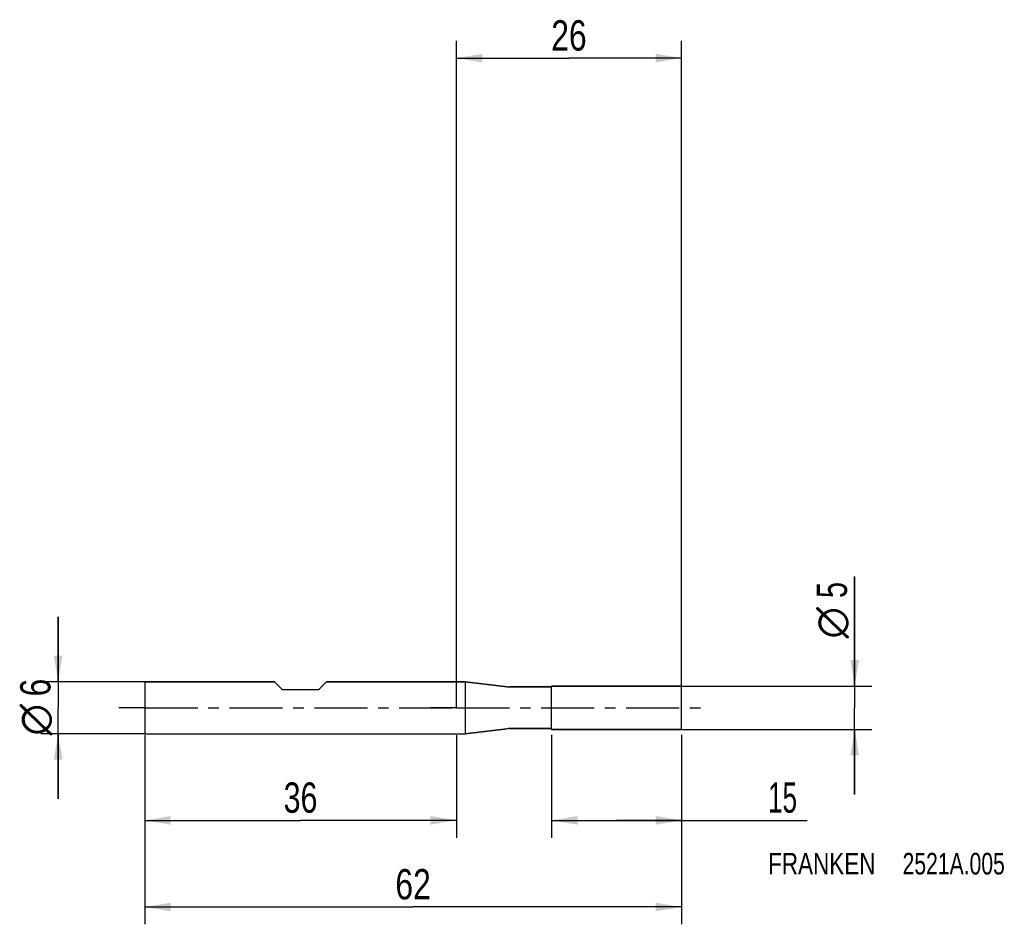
# Model space of a CAD drawing. Extents: x -50 to 63, y -25 to 79.
import ezdxf
from ezdxf.enums import TextEntityAlignment as Align

# ---------------------------------------------------------------- set-up
doc = ezdxf.new("R2010")
doc.units = 0
doc.header["$LTSCALE"] = 16.335
doc.linetypes.add('CENTER', pattern=[0.6, 0.375, -0.075, 0.075, -0.075])
doc.layers.get('0').update_dxf_attribs({"linetype": 'CONTINUOUS'})
for name, color, linetype in [('1', 4, 'CONTINUOUS'), ('2', 7, 'CONTINUOUS'), ('4', 2, 'CENTER'), ('SK1', 4, 'CONTINUOUS'), ('SK2', 7, 'CONTINUOUS'), ('SK4', 2, 'CENTER'), ('SK6', 5, 'CONTINUOUS')]:
    doc.layers.add(name, color=color, linetype=linetype)
doc.styles.get("Standard").update_dxf_attribs({"font": 'txt', "width": 0.8})
doc.styles.add('TEXTSTYLE_1', font='gdt', dxfattribs={"width": 0.8})
doc.dimstyles.new('DIMSTYLE_1', dxfattribs={"dimtxt": 3.5, "dimasz": 3, "dimexe": 2, "dimexo": 0, "dimgap": 0.875, "dimtad": 1, "dimdec": 3, "dimtxsty": 'STANDARD', "dimblk": '_FILLED', "dimblk1": '_FILLED', "dimblk2": '_FILLED', "dimcen": 0.09, "dimclrt": 5, "dimazin": 3, "dimtp": 0.001, "dimtm": 0.001, "dimtfac": 1, "dimtdec": 3, "dimtofl": 0, "dimtmove": 0, "dimatfit": 3, "dimtolj": 1})

# ---------------------------------------------------------------- blocks, each defined once
blk = doc.blocks.new('_FILLED')
at = {"color": 0, "linetype": 'BYBLOCK'}
blk.add_solid([(0, 0), (-1, 0.167), (-1, -0.167)], dxfattribs=at)
blk = doc.blocks.new('*D0')
at = {"layer": 'SK2', "color": 7, "linetype": 'CONTINUOUS'}
for p, q in [((-36, -3.18), (-36, -25)), ((26, -3.18), (26, -25)), ((-36, -23), (-5, -23)), ((26, -23), (-5, -23))]:
    blk.add_line(p, q, dxfattribs=at)
at = {"layer": 'SK2', "color": 7, "linetype": 'CONTINUOUS', "xscale": 3, "yscale": 3, "zscale": 3, "rotation": 180}
blk.add_blockref('_FILLED', (-36, -23), dxfattribs=at)
at = {"layer": 'SK2', "color": 7, "linetype": 'CONTINUOUS', "xscale": 3, "yscale": 3, "zscale": 3}
blk.add_blockref('_FILLED', (26, -23), dxfattribs=at)
at = {"layer": 'SK2', "color": 7, "linetype": 'CONTINUOUS', "width": 0.785714}
blk.add_text('62', height=3.5, dxfattribs=at).set_placement((-5, -22.12), align=Align.CENTER)
blk = doc.blocks.new('*D1')
at = {"layer": 'SK2', "color": 7, "linetype": 'CONTINUOUS'}
for p, q in [((-36, -3.18), (-36, -15)), ((0, -3.18), (0, -15)), ((-36, -13), (-18, -13)), ((0, -13), (-18, -13))]:
    blk.add_line(p, q, dxfattribs=at)
at = {"layer": 'SK2', "color": 7, "linetype": 'CONTINUOUS', "xscale": 3, "yscale": 3, "zscale": 3, "rotation": 180}
blk.add_blockref('_FILLED', (-36, -13), dxfattribs=at)
at = {"layer": 'SK2', "color": 7, "linetype": 'CONTINUOUS', "xscale": 3, "yscale": 3, "zscale": 3}
blk.add_blockref('_FILLED', (0, -13), dxfattribs=at)
at = {"layer": 'SK2', "color": 7, "linetype": 'CONTINUOUS', "width": 0.75}
blk.add_text('36', height=3.5, dxfattribs=at).set_placement((-18, -12.12), align=Align.CENTER)
blk = doc.blocks.new('*D2')
at = {"layer": 'SK2', "color": 7, "linetype": 'CONTINUOUS'}
for p, q in [((-46, 3), (-46, 10.5)), ((-46, 10.5), (-46, 0)), ((-36, 3), (-48, 3)), ((-46, -10.5), (-46, 0)), ((-36, -3), (-48, -3)), ((-46, -3), (-46, -10.5))]:
    blk.add_line(p, q, dxfattribs=at)
at = {"layer": 'SK2', "color": 7, "linetype": 'CONTINUOUS', "xscale": 3, "yscale": 3, "zscale": 3}
for p, rotation in [((-46, 3), 270), ((-46, -3), 90)]:
    blk.add_blockref('_FILLED', p, dxfattribs=dict(at, rotation=rotation))
at = {"layer": 'SK2', "color": 7, "linetype": 'CONTINUOUS', "width": 0.785714}
blk.add_text('6', height=3.5, rotation=90, dxfattribs=at).set_placement((-46.88, 2.33), align=Align.CENTER)
at = {"layer": 'SK2', "color": 7, "linetype": 'CONTINUOUS', "style": 'TEXTSTYLE_1'}
blk.add_text('n', height=3.5, rotation=90, dxfattribs=at).set_placement((-46.88, -1.38), align=Align.CENTER)
blk = doc.blocks.new('*D3')
at = {"layer": '2', "color": 7, "linetype": 'CONTINUOUS'}
for p, q in [((11, -3.14), (11, -15)), ((26, -3.14), (26, -15)), ((11, -13), (18.5, -13)), ((26, -13), (18.5, -13)), ((18.5, -13), (40.5, -13))]:
    blk.add_line(p, q, dxfattribs=at)
at = {"layer": '2', "color": 7, "linetype": 'CONTINUOUS', "xscale": 3, "yscale": 3, "zscale": 3, "rotation": 180}
blk.add_blockref('_FILLED', (11, -13), dxfattribs=at)
at = {"layer": '2', "color": 7, "linetype": 'CONTINUOUS', "xscale": 3, "yscale": 3, "zscale": 3}
blk.add_blockref('_FILLED', (26, -13), dxfattribs=at)
at = {"layer": '2', "color": 7, "linetype": 'CONTINUOUS', "width": 0.642857}
blk.add_text('15', height=3.5, dxfattribs=at).set_placement((36, -12.12))
blk = doc.blocks.new('*D4')
at = {"layer": '2', "color": 7, "linetype": 'CONTINUOUS'}
for p, q in [((46, 2.5), (46, 15.17)), ((46, 15.17), (46, 0)), ((26, 2.5), (48, 2.5)), ((46, -10), (46, 0)), ((26, -2.5), (48, -2.5)), ((46, -2.5), (46, -10))]:
    blk.add_line(p, q, dxfattribs=at)
at = {"layer": '2', "color": 7, "linetype": 'CONTINUOUS', "xscale": 3, "yscale": 3, "zscale": 3}
for p, rotation in [((46, 2.5), 270), ((46, -2.5), 90)]:
    blk.add_blockref('_FILLED', p, dxfattribs=dict(at, rotation=rotation))
at = {"layer": '2', "color": 7, "linetype": 'CONTINUOUS', "width": 0.714286}
blk.add_text('5', height=3.5, rotation=90, dxfattribs=at).set_placement((45.12, 12.67))
at = {"layer": '2', "color": 7, "linetype": 'CONTINUOUS', "style": 'TEXTSTYLE_1'}
blk.add_text('n', height=3.5, rotation=90, dxfattribs=at).set_placement((45.12, 8))
blk = doc.blocks.new('*D5')
at = {"layer": '2', "color": 7, "linetype": 'CONTINUOUS'}
for p, q in [((0, 0), (0, 77.01)), ((26, 0), (26, 77.01)), ((0, 75.01), (13, 75.01)), ((26, 75.01), (13, 75.01))]:
    blk.add_line(p, q, dxfattribs=at)
at = {"layer": '2', "color": 7, "linetype": 'CONTINUOUS', "xscale": 3, "yscale": 3, "zscale": 3, "rotation": 180}
blk.add_blockref('_FILLED', (0, 75.01), dxfattribs=at)
at = {"layer": '2', "color": 7, "linetype": 'CONTINUOUS', "xscale": 3, "yscale": 3, "zscale": 3}
blk.add_blockref('_FILLED', (26, 75.01), dxfattribs=at)
at = {"layer": '2', "color": 7, "linetype": 'CONTINUOUS', "width": 0.785714}
blk.add_text('26', height=3.5, dxfattribs=at).set_placement((13, 75.88), align=Align.CENTER)

msp = doc.modelspace()

# ---------------------------------------------------------------- linework, layer by layer
at = {"layer": '1', "color": 4, "linetype": 'CONTINUOUS'}
for p, q in [((1, 3), (0, 3)), ((0, 3), (1, 3)), ((1, 3), (5.8811, 2.4142)), ((5.8811, 2.4142), (1, 3)), ((1, 3), (1, -3)), ((10.95, 2.4), (6.1194, 2.4)), ((6.1194, 2.4), (10.95, 2.4)), ((26, 2.5), (11, 2.5)), ((11, 2.452), (11, 2.5)), ((11, 2.5), (26, 2.5)), ((11, 2.45), (11, 2.452)), ((11, -2.45), (11, 2.45)), ((26, -2.5), (26, 2.5)), ((0, -3), (1, -3)), ((0, -3), (1, -3)), ((1, -3), (5.8811, -2.4142)), ((5.8811, -2.4142), (1, -3)), ((6.1194, -2.4), (10.95, -2.4)), ((10.95, -2.4), (6.1194, -2.4)), ((11, -2.452), (11, -2.45)), ((11, -2.5), (11, -2.452)), ((26, -2.5), (11, -2.5)), ((11, -2.5), (26, -2.5))]:
    msp.add_line(p, q, dxfattribs=at)
for centre, radius, start, end in [((6.1194, 4.4), 2, 263.156944, 270), ((6.1194, 4.4), 2, 263.156944, 270), ((10.95, 2.45), 0.05, 270, 279.201836), ((10.95, 2.45), 0.05, 270, 279.207254), ((10.95, 2.45), 0.05, 279.201836, 350.798164), ((10.95, 2.45), 0.05, 279.207254, 350.792746), ((6.1194, -4.4), 2, 90, 96.843056), ((6.1194, -4.4), 2, 90, 96.843056), ((10.95, -2.45), 0.05, 80.798164, 90), ((10.95, -2.45), 0.05, 80.792746, 90), ((10.95, -2.45), 0.05, 9.201836, 80.798164), ((10.95, -2.45), 0.05, 9.207254, 80.792746)]:
    msp.add_arc(centre, radius, start, end, dxfattribs=at)
at = {"layer": '4', "color": 2, "linetype": 'CENTER'}
for q in [(-3, 0), (29, 0)]:
    msp.add_line((0, 0), q, dxfattribs=at)
at = {"layer": 'SK1', "color": 4, "linetype": 'CONTINUOUS'}
for p, q in [((-36, 3), (-36, -3)), ((-36, 3), (-21, 3)), ((-21, 3), (-36, 3)), ((-21, 3), (-20.1879, 2.1879)), ((-15, 3), (-15.8121, 2.1879)), ((-15, 3), (0, 3)), ((0, 3), (-15, 3)), ((-19.9757, 2.1), (-16.0243, 2.1)), ((-36, -3), (0, -3)), ((-36, -3), (0, -3))]:
    msp.add_line(p, q, dxfattribs=at)
for centre, start, end in [((-19.9757, 2.4), 225, 270), ((-16.0243, 2.4), 270, 315)]:
    msp.add_arc(centre, 0.3, start, end, dxfattribs=at)
at = {"layer": 'SK4', "color": 2, "linetype": 'CENTER'}
for q in [(-39, 0), (3, 0)]:
    msp.add_line((-36, 0), q, dxfattribs=at)

# ---------------------------------------------------------------- texts
at = {"layer": 'SK6', "color": 5, "linetype": 'CONTINUOUS'}
for s, width, p in [('FRANKEN ', 0.776786, (36, -19.25)), ('2521A.005', 0.730159, (51.5357, -19.25))]:
    msp.add_text(s, height=2.5, dxfattribs=dict(at, width=width)).set_placement(p)

# ---------------------------------------------------------------- dimensions: what is measured, and where the dimension line sits
at = {"layer": '2', "color": 2, "linetype": 'CONTINUOUS'}
dim = msp.add_linear_dim(base=(0, 75.0066), p1=(26, 0), p2=(0, 0), angle=180, dimstyle='DIMSTYLE_1', dxfattribs=at)
dim.commit()
dim.dimension.update_dxf_attribs({"geometry": '*D5', "text_midpoint": (13, 75.0066), "dimtype": 160})
dim = msp.add_linear_dim(base=(46, -2.5), p1=(26, 2.5), p2=(26, -2.5), angle=270, text='%%c<>', dimstyle='DIMSTYLE_1', dxfattribs=at)
dim.commit()
dim.dimension.update_dxf_attribs({"geometry": '*D4', "text_midpoint": (46, 11.5833), "dimtype": 160})
dim = msp.add_linear_dim(base=(26, -13), p1=(11, -3.1367), p2=(26, -3.1367), dimstyle='DIMSTYLE_1', dxfattribs=at)
dim.commit()
dim.dimension.update_dxf_attribs({"geometry": '*D3', "text_midpoint": (38.25, -13), "dimtype": 160})
at = {"layer": 'SK2', "color": 2, "linetype": 'CONTINUOUS'}
dim = msp.add_linear_dim(base=(-46, 3), p1=(-36, -3), p2=(-36, 3), angle=90, text='%%c<>', dimstyle='DIMSTYLE_1', dxfattribs=at)
dim.commit()
dim.dimension.update_dxf_attribs({"geometry": '*D2', "text_midpoint": (-46, 0), "dimtype": 160})
dim = msp.add_linear_dim(base=(26, -23), p1=(-36, -3.1849), p2=(26, -3.1849), dimstyle='DIMSTYLE_1', dxfattribs=at)
dim.commit()
dim.dimension.update_dxf_attribs({"geometry": '*D0', "text_midpoint": (-5, -23), "dimtype": 160})
dim = msp.add_linear_dim(base=(-36, -13), p1=(0, -3.1849), p2=(-36, -3.1849), angle=180, dimstyle='DIMSTYLE_1', dxfattribs=at)
dim.commit()
dim.dimension.update_dxf_attribs({"geometry": '*D1', "text_midpoint": (-18, -13), "dimtype": 160})

doc.saveas('drawing.dxf')
